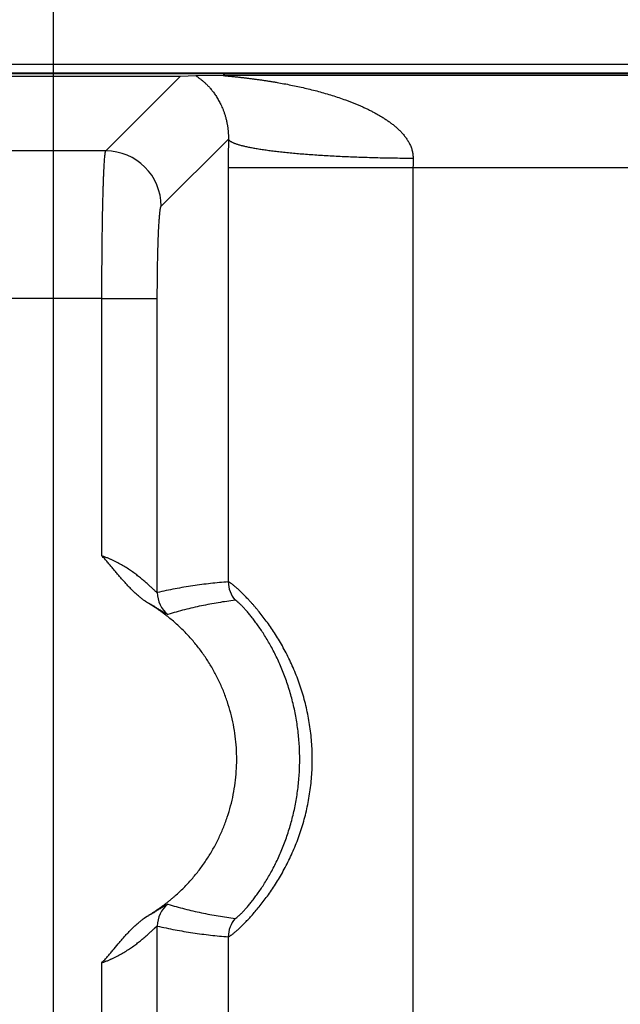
# Model space of a CAD drawing. Header units: inches. Extents: x 0 to 34, y 0 to 22.
# Tile 15 of 224: x 7.248 to 7.573, y 5.256 to 5.789. Entities that reach past the tile are written whole.
import ezdxf

# ---------------------------------------------------------------- set-up
doc = ezdxf.new("R2010")
doc.units = ezdxf.units.IN
doc.header["$LTSCALE"] = 1.87
doc.header["$MEASUREMENT"] = 0
doc.layers.get('0').update_dxf_attribs({"linetype": 'CONTINUOUS'})
doc.layers.add('DIMENSIONS', color=7, linetype='CONTINUOUS')
doc.styles.get("Standard").update_dxf_attribs({"font": 'txt', "width": 0.8})
doc.dimstyles.new('DIMSTYLE_1', dxfattribs={"dimtxt": 0.125, "dimasz": 0.18, "dimexe": 0.125, "dimexo": 0.0625, "dimgap": 0.03125, "dimtad": 0, "dimtih": 1, "dimtoh": 1, "dimdec": 3, "dimzin": 4, "dimdsep": 46, "dimtxsty": 'STANDARD', "dimblk": '_FILLED', "dimblk1": '_FILLED', "dimblk2": '_FILLED', "dimcen": 0.09, "dimadec": 0, "dimazin": 0, "dimtp": 0.01, "dimtm": 0.01, "dimtfac": 1, "dimtdec": 3, "dimtofl": 0, "dimtmove": 0, "dimatfit": 3, "dimldrblk": '_FILLED', "dimfxl": 1, "dimtolj": 1, "dimtzin": 4, "dimarcsym": 0})

# ---------------------------------------------------------------- blocks, each defined once
blk = doc.blocks.new('*D14')
at = {"layer": 'DIMENSIONS', "color": 2, "linetype": 'CONTINUOUS'}
blk.add_line((7.2665877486, 5.0329007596), (7.2665877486, 6.4671331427), dxfattribs=at)
at = {"layer": 'DIMENSIONS', "color": 2, "linetype": 'CONTINUOUS', "insert": (7.2040877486, 6.5296331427), "char_height": 0.125, "width": 1.025, "attachment_point": 1, "rotation": 90, "line_spacing_factor": 0.9}
blk.add_mtext('1.614{\\Ftxt.shx;\\W1.000000;\\H0.125000; }[41]', dxfattribs=at)
blk = doc.blocks.new('_FILLED')
at = {"color": 0, "linetype": 'BYBLOCK'}
blk.add_solid([(0, 0), (-1, 0.1736111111), (-1, -0.1736111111)], dxfattribs=at)
blk = doc.blocks.new('*D15')
at = {"layer": 'DIMENSIONS', "color": 2, "linetype": 'CONTINUOUS'}
blk.add_line((13.3915877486, 5.0329007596), (13.3915877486, 6.4671331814), dxfattribs=at)
at = {"layer": 'DIMENSIONS', "color": 2, "linetype": 'CONTINUOUS', "insert": (13.3290877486, 6.5296331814), "char_height": 0.125, "width": 1.425, "attachment_point": 1, "rotation": 90, "line_spacing_factor": 0.9}
blk.add_mtext('7.739{\\Ftxt.shx;\\W1.000000;\\H0.125000; }[196.57]', dxfattribs=at)
blk = doc.blocks.new('*D16')
at = {"layer": 'DIMENSIONS', "color": 2, "linetype": 'CONTINUOUS'}
blk.add_line((20.0265877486, 5.0329007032), (20.0265877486, 6.4671332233), dxfattribs=at)
at = {"layer": 'DIMENSIONS', "color": 2, "linetype": 'CONTINUOUS', "insert": (19.9640877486, 6.5296332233), "char_height": 0.125, "width": 1.425, "attachment_point": 1, "rotation": 90, "line_spacing_factor": 0.9}
blk.add_mtext('14.374{\\Ftxt.shx;\\W1.000000;\\H0.125000; }[365.1]', dxfattribs=at)
blk = doc.blocks.new('*D17')
at = {"layer": 'DIMENSIONS', "color": 2, "linetype": 'CONTINUOUS'}
blk.add_line((21.0465877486, 4.2329007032), (21.0465877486, 6.4671332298), dxfattribs=at)
at = {"layer": 'DIMENSIONS', "color": 2, "linetype": 'CONTINUOUS', "insert": (20.9840877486, 6.5296332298), "char_height": 0.125, "width": 1.525, "attachment_point": 1, "rotation": 90, "line_spacing_factor": 0.9}
blk.add_mtext('15.394{\\Ftxt.shx;\\W1.000000;\\H0.125000; }[391.01]', dxfattribs=at)

msp = doc.modelspace()

# ---------------------------------------------------------------- linework, layer by layer
at = {"color": 7, "linetype": 'CONTINUOUS'}
for p, q in [((8.0322192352, 5.7643042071), (5.7620690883, 5.7643007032)), ((5.7525839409, 5.7594872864), (8.6728719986, 5.7594872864)), ((21.5411953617, 5.7596681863), (5.7528033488, 5.7596681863)), ((7.1983075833, 5.7580456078), (7.33536469, 5.7580456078)), ((7.2948784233, 5.7175593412), (7.33536469, 5.7580456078)), ((7.33536469, 5.7580456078), (7.3435399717, 5.7582589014)), ((7.3435399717, 5.7582589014), (7.3592011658, 5.7584781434)), ((7.3592011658, 5.7584781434), (7.6848453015, 5.7584781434)), ((7.3248498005, 5.687587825), (7.3611953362, 5.7239333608)), ((7.2948784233, 5.7175593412), (7.2387939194, 5.7175592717)), ((7.3611604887, 5.7084800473), (7.3611604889, 5.48439898)), ((7.3611604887, 5.7084800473), (7.6828859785, 5.7084800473)), ((7.4610653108, 5.7084800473), (7.4610653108, 5.0694583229)), ((7.2927905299, 5.6376920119), (7.2408817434, 5.637635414)), ((7.2927905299, 5.4984491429), (7.2927905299, 5.6376920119)), ((7.2927905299, 5.637635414), (7.3227619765, 5.637635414)), ((7.3227619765, 5.4785761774), (7.3227619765, 5.637635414)), ((7.3227619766, 5.0215096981), (7.3227619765, 5.2982183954)), ((7.3611604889, 5.2923955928), (7.3611604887, 5.034885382)), ((7.2927905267, 5.021509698), (7.2927905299, 5.2783454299))]:
    msp.add_line(p, q, dxfattribs=at)
for centre, radius, start, end in [((10.8102595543, 5.7084172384), 3.4490990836, 179.7422482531, 179.9989566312), ((7.2948087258, 5.687518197), 0.0300419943, 0.1327976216, 89.8672023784), ((7.8349830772, 5.7085261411), 0.3739177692, 179.2177299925, 180.0070629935), ((7.3761706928, 5.4844003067), 0.0150101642, 180.0050644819, 221.3310772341), ((7.3377724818, 5.4785824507), 0.0150106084, 180.0239452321, 231.9085059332), ((7.3377735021, 5.2982125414), 0.0150114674, 128.0955441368, 179.9776565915), ((7.3761710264, 5.2923940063), 0.0150100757, 138.6690213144, 179.993944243)]:
    msp.add_arc(centre, radius, start, end, dxfattribs=at)
for points, knots in [([(7.3435399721, 5.7582589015), (7.3437000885, 5.7581447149), (7.3439466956, 5.757971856), (7.3442816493, 5.7577370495), (7.3446391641, 5.757484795), (7.345102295, 5.7571533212), (7.3456725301, 5.7567332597), (7.3462600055, 5.7562850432), (7.3470744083, 5.7556379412), (7.3481156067, 5.7547543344), (7.3493707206, 5.7535844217), (7.3506395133, 5.7522784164), (7.351913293, 5.7508246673), (7.3531848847, 5.7492071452), (7.3542177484, 5.7477326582), (7.3550341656, 5.7464550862), (7.3556515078, 5.7454229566), (7.3562619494, 5.7443280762), (7.3568646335, 5.7431639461), (7.3574569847, 5.7419228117), (7.3579325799, 5.7408320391), (7.3583047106, 5.7399133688), (7.3585836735, 5.7391877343), (7.3588577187, 5.7384334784), (7.3591254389, 5.7376483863), (7.3593864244, 5.7368292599), (7.3596404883, 5.7359725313), (7.3598856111, 5.7350740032), (7.3602066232, 5.7337823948), (7.3604549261, 5.7326000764), (7.3606421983, 5.7315408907), (7.3607345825, 5.7309718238), (7.3608215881, 5.7303832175), (7.3609026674, 5.7297736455), (7.3609765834, 5.7291418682), (7.3610310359, 5.7286004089), (7.3610704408, 5.7281541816), (7.3610980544, 5.7278090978), (7.3611229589, 5.727457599), (7.3611524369, 5.72697469), (7.3611820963, 5.7263499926), (7.3612045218, 5.7255758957), (7.361209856, 5.7247661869), (7.3612023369, 5.7242155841), (7.3611953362, 5.7239333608)], [0, 0, 0, 0, 0.0146491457, 0.0224324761, 0.0304703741, 0.0472417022, 0.0648553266, 0.083225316, 0.1022809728, 0.1423336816, 0.1849110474, 0.230041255, 0.2779089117, 0.3288210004, 0.3832298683, 0.4119309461, 0.4417449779, 0.4728010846, 0.5052927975, 0.53937544, 0.5752232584, 0.593911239, 0.6132042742, 0.6331284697, 0.6536849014, 0.67498753, 0.6971623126, 0.7202440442, 0.7443575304, 0.7962940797, 0.8101872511, 0.8244780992, 0.8392366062, 0.8545069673, 0.8702826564, 0.8866160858, 0.8950412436, 0.9036507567, 0.9124028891, 0.9212892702, 0.9396886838, 0.9589858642, 0.9789709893, 1, 1, 1, 1]), ([(7.3592011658, 5.7584781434), (7.3591512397, 5.7584775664), (7.3590548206, 5.7584761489), (7.3589159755, 5.7584729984), (7.3587894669, 5.7584688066), (7.3586927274, 5.7584642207), (7.3586232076, 5.7584597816), (7.3585775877, 5.7584562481), (7.3585366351, 5.758452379), (7.3585005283, 5.7584481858), (7.3584694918, 5.7584436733), (7.3584438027, 5.7584388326), (7.3584259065, 5.7584342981), (7.3584145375, 5.7584303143), (7.35840811, 5.758427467), (7.3584031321, 5.7584245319), (7.3583995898, 5.7584214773), (7.3583974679, 5.7584181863), (7.3583969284, 5.7584131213), (7.3584004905, 5.7584082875), (7.3584055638, 5.7584042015), (7.3584138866, 5.7583990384), (7.3584280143, 5.7583927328), (7.3584493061, 5.7583852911), (7.358476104, 5.7583775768), (7.3585082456, 5.7583696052), (7.3585454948, 5.7583614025), (7.3586044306, 5.7583496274), (7.3586886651, 5.7583347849), (7.3588010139, 5.7583170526), (7.3589267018, 5.7582987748), (7.3590638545, 5.7582800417), (7.3592110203, 5.758260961), (7.3593669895, 5.7582416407), (7.3595306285, 5.7582221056), (7.3597008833, 5.7582023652), (7.3599386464, 5.7581754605), (7.3602468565, 5.7581416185), (7.3606276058, 5.7581008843), (7.361020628, 5.758059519), (7.3614235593, 5.7580176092), (7.3618346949, 5.7579751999), (7.3622526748, 5.7579323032), (7.3628205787, 5.7578741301), (7.3635408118, 5.7578001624), (7.3644151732, 5.7577094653), (7.3653007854, 5.7576166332), (7.3661951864, 5.7575214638), (7.367096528, 5.757423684), (7.3680035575, 5.7573235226), (7.3692218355, 5.7571864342), (7.3707530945, 5.7570085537), (7.3725982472, 5.7567850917), (7.3744518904, 5.7565507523), (7.376311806, 5.7563052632), (7.3781764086, 5.7560484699), (7.3800444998, 5.7557801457), (7.3819151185, 5.7555000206), (7.3837875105, 5.7552078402), (7.3856610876, 5.7549034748), (7.388161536, 5.7544808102), (7.3912869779, 5.7539206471), (7.3950331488, 5.7531957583), (7.3987746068, 5.7524155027), (7.4025089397, 5.7515771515), (7.4062337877, 5.7506776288), (7.4099467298, 5.7497134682), (7.4136451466, 5.7486806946), (7.4173260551, 5.7475743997), (7.4209861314, 5.746389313), (7.4240150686, 5.7453316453), (7.4264230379, 5.7444386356), (7.4282212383, 5.7437443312), (7.4300106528, 5.7430249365), (7.4317902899, 5.7422789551), (7.4335588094, 5.7415043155), (7.4353151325, 5.7406996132), (7.4370584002, 5.7398640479), (7.4387866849, 5.7389948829), (7.4402123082, 5.7382402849), (7.4413434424, 5.737617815), (7.4424685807, 5.7369822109), (7.4438616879, 5.736162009), (7.4455080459, 5.7351329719), (7.4471271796, 5.7340574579), (7.4487137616, 5.7329298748), (7.4502627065, 5.7317461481), (7.4517681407, 5.7305019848), (7.4532210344, 5.7291905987), (7.4546122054, 5.7278069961), (7.4557081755, 5.7265885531), (7.4565391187, 5.7255712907), (7.4571378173, 5.7247855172), (7.4577087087, 5.7239768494), (7.4582483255, 5.7231443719), (7.4587539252, 5.722288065), (7.4592221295, 5.7214078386), (7.4596477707, 5.720503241), (7.4600277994, 5.719575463), (7.4603580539, 5.7186256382), (7.4605867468, 5.7178173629), (7.460740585, 5.7171619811), (7.4608747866, 5.7165002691), (7.460977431, 5.7158314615), (7.4610469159, 5.7151579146), (7.4610944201, 5.7144807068), (7.4611047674, 5.7139709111), (7.4611001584, 5.7136311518)], [0, 0, 0, 0, 0.0012542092, 0.0024222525, 0.0034885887, 0.0044337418, 0.0048548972, 0.0052384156, 0.0055830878, 0.005888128, 0.0061514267, 0.0063707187, 0.006544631, 0.0066144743, 0.0066731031, 0.0067209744, 0.0067591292, 0.0067897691, 0.006817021, 0.0068817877, 0.0069270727, 0.0069826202, 0.0071263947, 0.0073150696, 0.0075487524, 0.0078266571, 0.0081467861, 0.0085067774, 0.0093362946, 0.0102950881, 0.0113638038, 0.0125266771, 0.0137722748, 0.015091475, 0.016474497, 0.0179120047, 0.0193968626, 0.0224851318, 0.0257006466, 0.0290157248, 0.032412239, 0.0358767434, 0.039398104, 0.0429668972, 0.0502169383, 0.0575852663, 0.0650483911, 0.0725850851, 0.0801791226, 0.0878225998, 0.0955078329, 0.1109749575, 0.126545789, 0.1421959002, 0.1579082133, 0.1736711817, 0.1894759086, 0.2053153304, 0.2211841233, 0.2370786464, 0.2529955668, 0.2848851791, 0.3168370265, 0.3488404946, 0.3808877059, 0.412973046, 0.4450926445, 0.477243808, 0.5094245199, 0.5416348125, 0.5738755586, 0.5900069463, 0.6061461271, 0.6222942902, 0.6384513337, 0.6546166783, 0.6707914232, 0.6869775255, 0.7031746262, 0.7193830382, 0.7274925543, 0.7356059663, 0.7518435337, 0.7680969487, 0.7843699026, 0.8006638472, 0.8169822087, 0.8333293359, 0.8497094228, 0.8661289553, 0.8825948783, 0.8908490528, 0.8991185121, 0.9074045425, 0.9157085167, 0.9240320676, 0.932376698, 0.9407436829, 0.9491344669, 0.957550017, 0.965990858, 0.97022135, 0.974458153, 0.9829491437, 0.9872040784, 0.9914645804, 1, 1, 1, 1]), ([(7.3612014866, 5.723933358), (7.3612773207, 5.7237529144), (7.3614251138, 5.723541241), (7.3616387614, 5.7233150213), (7.3618174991, 5.723146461), (7.3620781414, 5.7229370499), (7.3624383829, 5.7226931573), (7.36285437, 5.7224500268), (7.3633259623, 5.7222077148), (7.3638529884, 5.7219663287), (7.3644352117, 5.7217259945), (7.3650723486, 5.7214868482), (7.3657640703, 5.7212490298), (7.3665100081, 5.7210126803), (7.3673097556, 5.7207779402), (7.3681628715, 5.7205449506), (7.3690688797, 5.7203138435), (7.3703790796, 5.7200006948), (7.372145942, 5.7196172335), (7.3740012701, 5.7192580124), (7.3755850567, 5.7189743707), (7.3772961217, 5.7186836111), (7.3795534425, 5.7183290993), (7.3824017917, 5.7179234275), (7.3854293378, 5.7175312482), (7.3886291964, 5.7171534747), (7.3919940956, 5.7167909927), (7.3955163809, 5.7164446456), (7.399188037, 5.7161152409), (7.4030007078, 5.7158035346), (7.4083396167, 5.7154066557), (7.4152988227, 5.7149626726), (7.4239484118, 5.7145179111), (7.4329362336, 5.7141579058), (7.4421804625, 5.7138859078), (7.4515969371, 5.7137044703), (7.4579228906, 5.71364517), (7.4611001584, 5.7136309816)], [0, 0, 0, 0, 0.0057992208, 0.0074654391, 0.0092298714, 0.0130717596, 0.0173573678, 0.0221081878, 0.0273390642, 0.0330601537, 0.0392782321, 0.0459975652, 0.053220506, 0.0609479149, 0.069179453, 0.0779137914, 0.0871487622, 0.0968814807, 0.1178251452, 0.1407107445, 0.1528690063, 0.1654964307, 0.1921331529, 0.2205668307, 0.2507379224, 0.282582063, 0.3160304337, 0.3510100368, 0.3874439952, 0.425251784, 0.4643494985, 0.5460630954, 0.631855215, 0.7209566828, 0.8125668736, 0.905861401, 1, 1, 1, 1]), ([(7.2927906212, 5.637692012), (7.2927906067, 5.6402326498), (7.2927972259, 5.6452906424), (7.2928268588, 5.6528197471), (7.292875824, 5.6602106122), (7.2929436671, 5.6673959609), (7.2930297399, 5.6743104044), (7.2931332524, 5.6808910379), (7.293253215, 5.6870780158), (7.2933884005, 5.6928150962), (7.293515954, 5.6972905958), (7.293625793, 5.7006072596), (7.2937090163, 5.702883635), (7.2937950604, 5.7050115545), (7.2938836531, 5.7069861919), (7.2939746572, 5.7088030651), (7.2940678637, 5.7104580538), (7.2941629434, 5.7119474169), (7.2942596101, 5.713267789), (7.2943443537, 5.7142608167), (7.2944138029, 5.7149683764), (7.2944640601, 5.7154334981), (7.2945145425, 5.7158543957), (7.2945651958, 5.716230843), (7.2946159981, 5.7165626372), (7.2946668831, 5.7168496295), (7.2947177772, 5.717091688), (7.2947622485, 5.7172648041), (7.2947987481, 5.7173802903), (7.2948244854, 5.7174504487), (7.2948501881, 5.7175093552), (7.2948688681, 5.7175440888), (7.2948783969, 5.7175593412)], [0, 0, 0, 0, 0.0953334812, 0.1897932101, 0.2825198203, 0.3726699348, 0.4594238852, 0.5419932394, 0.6196280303, 0.6916236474, 0.7573273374, 0.7876314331, 0.8161443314, 0.8428016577, 0.8675433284, 0.890313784, 0.9110620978, 0.9297421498, 0.9463129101, 0.9607388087, 0.9671379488, 0.9729902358, 0.9782930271, 0.9830442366, 0.9872425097, 0.990887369, 0.9939796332, 0.9965224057, 0.9975898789, 0.9985232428, 0.9993251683, 1, 1, 1, 1]), ([(7.3227619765, 5.637635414), (7.3227619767, 5.6407991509), (7.3227812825, 5.645508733), (7.3228469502, 5.6517208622), (7.3229147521, 5.6562154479), (7.3230008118, 5.6605405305), (7.3231043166, 5.664656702), (7.3232242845, 5.6685265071), (7.3233595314, 5.6721147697), (7.3235087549, 5.6753888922), (7.3236476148, 5.6779068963), (7.3237662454, 5.679742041), (7.3238548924, 5.6809768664), (7.3239459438, 5.6821130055), (7.3240391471, 5.6831479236), (7.3241342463, 5.6840792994), (7.3242309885, 5.6849050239), (7.3243291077, 5.6856232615), (7.3244152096, 5.6861533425), (7.3244859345, 5.6865221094), (7.3245366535, 5.6867575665), (7.3245803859, 5.6869360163), (7.324615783, 5.6870646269), (7.3246487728, 5.6871752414), (7.3246895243, 5.6872962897), (7.3247340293, 5.6874043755), (7.3247703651, 5.6874762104), (7.3247962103, 5.6875202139), (7.3248220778, 5.6875572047), (7.3248405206, 5.6875785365), (7.3248498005, 5.687587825)], [0, 0, 0, 0, 0.1895135, 0.2821103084, 0.3721375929, 0.4587768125, 0.5412407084, 0.6187803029, 0.6906949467, 0.7563347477, 0.8151074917, 0.8417536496, 0.8664918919, 0.8892653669, 0.9100276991, 0.9287350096, 0.945344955, 0.9598258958, 0.9721554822, 0.9775079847, 0.9823167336, 0.9865819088, 0.988511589, 0.9903066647, 0.9934958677, 0.996159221, 0.9972992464, 0.9983156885, 0.9992134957, 1, 1, 1, 1]), ([(7.3179604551, 5.4728468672), (7.3177996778, 5.4729438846), (7.3175575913, 5.4730878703), (7.3172361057, 5.473281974), (7.3169964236, 5.4734298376), (7.3167591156, 5.4735814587), (7.3164461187, 5.4737889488), (7.3161373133, 5.4740027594), (7.3158312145, 5.4742204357), (7.3155262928, 5.4744397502), (7.3151469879, 5.4747163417), (7.3146955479, 5.4750532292), (7.3142486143, 5.4753960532), (7.3138063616, 5.4757449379), (7.3132224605, 5.4762173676), (7.3125025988, 5.476820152), (7.3116541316, 5.477561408), (7.3105427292, 5.4785719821), (7.309187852, 5.4798723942), (7.3076098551, 5.4814809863), (7.3060723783, 5.4831282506), (7.3045677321, 5.4848054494), (7.3030878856, 5.4865044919), (7.3016246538, 5.4882178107), (7.300413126, 5.4896522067), (7.2994452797, 5.4908008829), (7.2984773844, 5.4919495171), (7.2975072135, 5.4930962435), (7.2965293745, 5.4942364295), (7.2957917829, 5.4950879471), (7.2950499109, 5.4959357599), (7.2943037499, 5.4967798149), (7.2935517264, 5.4976186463), (7.2930452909, 5.4981732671), (7.2927905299, 5.4984491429)], [0, 0, 0, 0, 0.0156267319, 0.0234397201, 0.0312513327, 0.0390620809, 0.0468734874, 0.0625005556, 0.0703157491, 0.0781305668, 0.0937571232, 0.1093810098, 0.1250048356, 0.1406301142, 0.1562563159, 0.1875073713, 0.2187573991, 0.2500078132, 0.3125068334, 0.3750060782, 0.4375055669, 0.5000050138, 0.562504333, 0.625003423, 0.6875023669, 0.7187518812, 0.7500015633, 0.8125005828, 0.8437499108, 0.8749994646, 0.9062495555, 0.9375002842, 0.9687505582, 1, 1, 1, 1]), ([(7.3227619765, 5.4785761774), (7.3227556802, 5.4785740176), (7.3227403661, 5.4785724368), (7.3227150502, 5.4785765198), (7.3226848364, 5.4785862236), (7.3226496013, 5.4786016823), (7.3226092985, 5.4786229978), (7.3225639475, 5.4786502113), (7.3225135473, 5.4786832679), (7.3224356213, 5.4787379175), (7.322326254, 5.478821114), (7.3221814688, 5.4789388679), (7.322017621, 5.4790782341), (7.3217612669, 5.4793032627), (7.3213982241, 5.4796329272), (7.3209139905, 5.4800820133), (7.3203666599, 5.4805952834), (7.31976007, 5.4811646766), (7.3190980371, 5.4817825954), (7.3183838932, 5.4824419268), (7.3176206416, 5.4831363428), (7.3168109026, 5.4838601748), (7.3159568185, 5.4846081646), (7.314741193, 5.4856484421), (7.3131228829, 5.4869787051), (7.3114200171, 5.4882966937), (7.3099804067, 5.4893558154), (7.3088515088, 5.490156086), (7.3076865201, 5.4909501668), (7.3060738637, 5.4920050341), (7.3039740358, 5.4932902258), (7.3017927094, 5.4944997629), (7.2999851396, 5.4954235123), (7.2985937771, 5.4960937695), (7.2974140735, 5.4966268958), (7.2964577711, 5.4970374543), (7.2957339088, 5.4973376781), (7.295004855, 5.497629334), (7.2942709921, 5.4979120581), (7.2935329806, 5.4981861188), (7.2930384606, 5.4983626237), (7.2927905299, 5.4984491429)], [0, 0, 0, 0, 0.0005506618, 0.0012440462, 0.0021117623, 0.0031687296, 0.0044235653, 0.0058809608, 0.0075425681, 0.0094087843, 0.0137538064, 0.018906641, 0.0248461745, 0.0315473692, 0.0471246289, 0.0654119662, 0.086181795, 0.1091978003, 0.1342372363, 0.1610986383, 0.1896046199, 0.2195996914, 0.2509464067, 0.2835235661, 0.3519573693, 0.4242255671, 0.4616299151, 0.4998029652, 0.5386943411, 0.5782572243, 0.6592103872, 0.7422983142, 0.7845230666, 0.827126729, 0.8700476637, 0.8916066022, 0.9132189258, 0.9348747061, 0.9565639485, 0.9782765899, 1, 1, 1, 1]), ([(7.3611604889, 5.48439898), (7.357955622, 5.4841586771), (7.3531494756, 5.4837101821), (7.3467549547, 5.4829332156), (7.3419541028, 5.4822580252), (7.3371532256, 5.4814886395), (7.3307395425, 5.480332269), (7.3259471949, 5.4793191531), (7.3227619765, 5.4785761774)], [0, 0, 0, 0, 0.2480192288, 0.3723988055, 0.4970853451, 0.6221314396, 0.7475928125, 1, 1, 1, 1]), ([(7.3611604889, 5.2923955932), (7.3611799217, 5.2923943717), (7.3612243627, 5.2923980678), (7.3612969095, 5.2924159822), (7.361383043, 5.2924471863), (7.3614828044, 5.2924916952), (7.3615963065, 5.2925495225), (7.3617234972, 5.2926207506), (7.3618643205, 5.2927054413), (7.3620806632, 5.2928430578), (7.3623841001, 5.2930499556), (7.3627860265, 5.2933416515), (7.3632402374, 5.2936877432), (7.3637456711, 5.2940885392), (7.364301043, 5.2945444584), (7.364904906, 5.2950557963), (7.3655558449, 5.2956224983), (7.3662522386, 5.2962445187), (7.3669922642, 5.296921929), (7.3680670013, 5.2979294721), (7.3695042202, 5.2993279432), (7.3713213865, 5.3011806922), (7.3732593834, 5.3032523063), (7.3752956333, 5.3055409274), (7.3774095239, 5.3080409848), (7.3795768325, 5.3107478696), (7.3817756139, 5.3136539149), (7.3839823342, 5.3167515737), (7.3861754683, 5.3200313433), (7.3883335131, 5.3234835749), (7.3911682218, 5.3283539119), (7.3945048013, 5.3347969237), (7.398050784, 5.342962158), (7.4010781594, 5.3515515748), (7.4030976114, 5.3589696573), (7.4043896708, 5.3650355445), (7.4051915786, 5.3696477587), (7.4058196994, 5.3743001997), (7.4064209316, 5.3805458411), (7.4066628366, 5.3868281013), (7.406541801, 5.3931096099), (7.4062704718, 5.3978120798), (7.4058197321, 5.4024944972), (7.4051915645, 5.4071468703), (7.4043896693, 5.4117590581), (7.4034180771, 5.4163207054), (7.4022818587, 5.4208213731), (7.4005636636, 5.4267026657), (7.3985419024, 5.4324387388), (7.3962420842, 5.4379973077), (7.3944070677, 5.4420289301), (7.3924669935, 5.4459327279), (7.3904367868, 5.4496972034), (7.3883335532, 5.4533111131), (7.3861753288, 5.4567631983), (7.3839824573, 5.4600431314), (7.3817753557, 5.463140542), (7.3795770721, 5.466046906), (7.3777456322, 5.4683333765), (7.376303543, 5.4700615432), (7.3752536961, 5.4712870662), (7.3742229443, 5.4724593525), (7.3732141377, 5.4735778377), (7.3722301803, 5.4746422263), (7.3709830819, 5.4759592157), (7.3695043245, 5.4774668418), (7.3678268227, 5.4790981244), (7.3665189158, 5.4803124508), (7.3655559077, 5.4811724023), (7.3649048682, 5.4817388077), (7.3643009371, 5.4822499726), (7.3637456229, 5.4827060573), (7.3632402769, 5.4831071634), (7.3627860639, 5.4834534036), (7.3623841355, 5.483745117), (7.3620806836, 5.4839519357), (7.3618643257, 5.484089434), (7.3617235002, 5.4841740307), (7.3615963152, 5.4842451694), (7.361482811, 5.4843028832), (7.361383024, 5.4843472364), (7.3612968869, 5.4843783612), (7.3612243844, 5.4843964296), (7.3611799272, 5.4844002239), (7.3611604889, 5.4843989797)], [0, 0, 0, 0, 0.0002658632, 0.0006033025, 0.0010185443, 0.0015148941, 0.0020941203, 0.0027572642, 0.0035049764, 0.0043375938, 0.0062579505, 0.0085184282, 0.011117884, 0.0140544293, 0.0173257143, 0.0209285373, 0.0248582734, 0.0291097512, 0.0336776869, 0.0385565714, 0.0492241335, 0.0610558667, 0.0739880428, 0.0879543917, 0.102878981, 0.118686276, 0.1352961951, 0.1526301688, 0.1706098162, 0.1891602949, 0.2082102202, 0.2475435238, 0.2881513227, 0.3296624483, 0.3717908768, 0.3930207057, 0.4143286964, 0.4356959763, 0.4571059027, 0.4999864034, 0.5214373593, 0.5428748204, 0.5642847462, 0.5856520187, 0.6069600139, 0.6281898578, 0.649319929, 0.6703254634, 0.7118365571, 0.7322776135, 0.7524504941, 0.7723060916, 0.7917892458, 0.810839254, 0.8293895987, 0.8473694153, 0.8647030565, 0.8813134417, 0.8971200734, 0.9046979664, 0.9120458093, 0.9191534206, 0.9260114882, 0.9326114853, 0.9389448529, 0.9507763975, 0.9614432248, 0.9708914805, 0.9751426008, 0.979071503, 0.982673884, 0.9859456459, 0.9888830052, 0.99148286, 0.9937433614, 0.9956634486, 0.9964958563, 0.9972433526, 0.9979062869, 0.998485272, 0.9989813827, 0.9993965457, 0.9997340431, 1, 1, 1, 1]), ([(7.3177563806, 5.3037847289), (7.3182091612, 5.3040580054), (7.3188776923, 5.3044856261), (7.3197601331, 5.3050690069), (7.3204212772, 5.3055078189), (7.3210846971, 5.3059430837), (7.3217480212, 5.3063783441), (7.3222990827, 5.3067435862), (7.3227378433, 5.3070388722), (7.3231748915, 5.3073367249), (7.3237181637, 5.3077135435), (7.324365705, 5.3081720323), (7.3250093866, 5.308635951), (7.3258631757, 5.309260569), (7.3269216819, 5.310053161), (7.3281761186, 5.3110249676), (7.3294144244, 5.3120172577), (7.3306367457, 5.3130291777), (7.3318426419, 5.3140606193), (7.3334280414, 5.3154616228), (7.3353671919, 5.3172604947), (7.3376233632, 5.3194929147), (7.3398064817, 5.3217968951), (7.3426165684, 5.3249607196), (7.3459358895, 5.3290828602), (7.3489828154, 5.3334102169), (7.3512490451, 5.3369838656), (7.353399, 5.3406286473), (7.355864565, 5.3453116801), (7.358023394, 5.350143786), (7.3595608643, 5.3540862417), (7.3609705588, 5.3580761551), (7.3624905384, 5.3631457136), (7.3639188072, 5.369333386), (7.3649457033, 5.3756003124), (7.3655669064, 5.3819203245), (7.3657798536, 5.3882672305), (7.3655836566, 5.3946146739), (7.364979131, 5.4009363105), (7.3639687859, 5.407205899), (7.3625568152, 5.4133974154), (7.3607490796, 5.4194851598), (7.3585530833, 5.4254438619), (7.3559779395, 5.4312487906), (7.3530343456, 5.4368758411), (7.3497344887, 5.4423016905), (7.3460921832, 5.4475036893), (7.3427837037, 5.4516346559), (7.3399819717, 5.4548058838), (7.337804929, 5.4571156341), (7.3355546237, 5.4593540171), (7.3332333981, 5.46151879), (7.3308435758, 5.4636075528), (7.328797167, 5.4652834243), (7.3271280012, 5.4665835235), (7.3258606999, 5.4675385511), (7.3245789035, 5.4684740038), (7.3228489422, 5.4696922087), (7.3206443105, 5.4711530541), (7.3188661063, 5.4723002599), (7.3179604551, 5.4728468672)], [0, 0, 0, 0, 0.0078123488, 0.0117196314, 0.0156270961, 0.0195341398, 0.02344074, 0.0273469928, 0.0293000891, 0.0312532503, 0.0351598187, 0.0390666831, 0.0429736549, 0.0468804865, 0.054693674, 0.0625068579, 0.0703202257, 0.0781335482, 0.0859468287, 0.0937601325, 0.109386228, 0.1250123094, 0.1406384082, 0.1562645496, 0.187512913, 0.2187613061, 0.234387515, 0.2500137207, 0.2812620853, 0.3125104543, 0.3281366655, 0.3437628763, 0.3750112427, 0.4062596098, 0.437507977, 0.4687563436, 0.5000047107, 0.5312530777, 0.5625014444, 0.5937498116, 0.6249981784, 0.6562465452, 0.6874949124, 0.718743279, 0.749991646, 0.7812400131, 0.8124883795, 0.8437367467, 0.8593629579, 0.87498917, 0.8906153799, 0.9062415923, 0.9218677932, 0.9374940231, 0.9453072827, 0.9531206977, 0.9609343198, 0.9687475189, 0.9843737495, 1, 1, 1, 1]), ([(7.3285118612, 5.4667683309), (7.328504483, 5.4667661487), (7.3284876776, 5.466763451), (7.3284599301, 5.4667634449), (7.328427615, 5.4667669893), (7.3283750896, 5.466777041), (7.328297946, 5.466799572), (7.3281921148, 5.4668392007), (7.3280675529, 5.4668931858), (7.3279242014, 5.4669615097), (7.3277621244, 5.4670440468), (7.3275080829, 5.4671797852), (7.3271458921, 5.4673840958), (7.3266588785, 5.4676698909), (7.3261009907, 5.4680051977), (7.3254732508, 5.4683874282), (7.3247768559, 5.4688135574), (7.3240132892, 5.4692802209), (7.3231840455, 5.469783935), (7.3222904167, 5.4703212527), (7.3213334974, 5.4708888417), (7.320314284, 5.4714834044), (7.3192338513, 5.4721014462), (7.3184911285, 5.4725170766), (7.3181096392, 5.4727279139)], [0, 0, 0, 0, 0.0019218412, 0.004217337, 0.0069158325, 0.0100292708, 0.0175654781, 0.0269517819, 0.0382445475, 0.051463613, 0.0666120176, 0.08367153, 0.1234052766, 0.1704707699, 0.2247151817, 0.2859859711, 0.354048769, 0.4286436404, 0.5095105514, 0.5963975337, 0.6890971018, 0.7874128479, 0.8911264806, 1, 1, 1, 1]), ([(7.3648995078, 5.4744874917), (7.3618307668, 5.4740975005), (7.3572369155, 5.4734217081), (7.3511413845, 5.4723347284), (7.3465814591, 5.4714242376), (7.3420361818, 5.4704164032), (7.3359918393, 5.4689387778), (7.3314923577, 5.467678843), (7.3285118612, 5.4667683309)], [0, 0, 0, 0, 0.2491999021, 0.3739228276, 0.4987658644, 0.6237609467, 0.7489433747, 1, 1, 1, 1]), ([(7.3648995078, 5.3023070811), (7.3649154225, 5.30230507), (7.3649521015, 5.3023067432), (7.365011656, 5.302321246), (7.3650818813, 5.3023479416), (7.3651628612, 5.3023869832), (7.3652547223, 5.3024384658), (7.3653574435, 5.3025024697), (7.3654709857, 5.3025790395), (7.3656454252, 5.3027042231), (7.3658894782, 5.3028934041), (7.3662118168, 5.3031610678), (7.3665756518, 5.3034797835), (7.366980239, 5.3038499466), (7.3674246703, 5.3042719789), (7.367907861, 5.3047461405), (7.3684285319, 5.3052725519), (7.369199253, 5.3060738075), (7.3702454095, 5.3072069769), (7.3715836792, 5.3087311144), (7.3730312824, 5.3104637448), (7.3745709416, 5.3124020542), (7.3761841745, 5.3145415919), (7.377851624, 5.3168760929), (7.3795534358, 5.3193975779), (7.3818899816, 5.3230714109), (7.3847680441, 5.32805377), (7.3880043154, 5.3344907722), (7.3909778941, 5.3414070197), (7.3936019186, 5.348709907), (7.3958134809, 5.3563152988), (7.3975691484, 5.3641487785), (7.3988403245, 5.3721449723), (7.3996093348, 5.3802456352), (7.3998666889, 5.3883973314), (7.3996093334, 5.3965490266), (7.3988403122, 5.404649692), (7.3975691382, 5.4126458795), (7.3958134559, 5.4204793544), (7.3936018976, 5.4280847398), (7.3909778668, 5.4353876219), (7.3880042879, 5.4423038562), (7.3847680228, 5.4487408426), (7.3818899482, 5.453723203), (7.379553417, 5.4573970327), (7.3778515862, 5.4599185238), (7.3761841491, 5.4622530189), (7.3745709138, 5.4643925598), (7.37303121, 5.4663308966), (7.3715836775, 5.4680635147), (7.3702452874, 5.4695876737), (7.3691991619, 5.4707209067), (7.3684283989, 5.4715222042), (7.3679078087, 5.4720484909), (7.367424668, 5.4725225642), (7.3669801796, 5.4729446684), (7.366575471, 5.4733150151), (7.366211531, 5.4736338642), (7.365889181, 5.4739015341), (7.3656451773, 5.4740906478), (7.3654708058, 5.4742157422), (7.365357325, 5.4742922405), (7.3652546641, 5.4743561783), (7.3651628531, 5.4744075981), (7.3650819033, 5.4744465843), (7.3650116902, 5.4744732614), (7.3649521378, 5.4744878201), (7.3649154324, 5.4744895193), (7.3648995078, 5.4744874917)], [0, 0, 0, 0, 0.0002518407, 0.0005689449, 0.0009597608, 0.0014289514, 0.0019792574, 0.0026121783, 0.0033285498, 0.0041288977, 0.005982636, 0.0081748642, 0.0107059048, 0.0135755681, 0.0167834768, 0.0203274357, 0.0242033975, 0.0284071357, 0.0377811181, 0.0484128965, 0.0602471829, 0.073223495, 0.0872713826, 0.1023106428, 0.1182578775, 0.1350239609, 0.1706576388, 0.2085375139, 0.2480706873, 0.2887767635, 0.3302886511, 0.3723367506, 0.4147267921, 0.4573173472, 0.5000002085, 0.5426830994, 0.5852736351, 0.627663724, 0.6697116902, 0.7112236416, 0.751929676, 0.7914627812, 0.8293425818, 0.8649761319, 0.8817425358, 0.8976894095, 0.9127289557, 0.9267767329, 0.9397529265, 0.9515882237, 0.9622182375, 0.9715944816, 0.9757981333, 0.979672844, 0.9832158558, 0.9864244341, 0.9892958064, 0.9918278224, 0.9940199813, 0.9958730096, 0.9966728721, 0.9973887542, 0.9980212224, 0.9985711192, 0.999039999, 0.9994307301, 0.9997479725, 1, 1, 1, 1]), ([(7.3181096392, 5.3040666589), (7.3188543, 5.3044783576), (7.3199375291, 5.3050913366), (7.3213333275, 5.3059055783), (7.3222906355, 5.3064734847), (7.3231845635, 5.3070110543), (7.3240136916, 5.3075146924), (7.3247767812, 5.3079809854), (7.3254727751, 5.3084067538), (7.3261006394, 5.3087890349), (7.3266591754, 5.3091248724), (7.3270814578, 5.309372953), (7.3273838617, 5.3095449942), (7.3275825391, 5.309654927), (7.3277623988, 5.309750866), (7.3279233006, 5.3098324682), (7.3280653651, 5.3098996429), (7.3281883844, 5.3099526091), (7.3282796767, 5.3099863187), (7.3283435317, 5.3100052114), (7.3283848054, 5.3100154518), (7.3284225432, 5.3100231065), (7.3284565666, 5.3100283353), (7.3284860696, 5.3100302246), (7.3285041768, 5.3100284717), (7.3285118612, 5.3100262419)], [0, 0, 0, 0, 0.2125581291, 0.3108945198, 0.4036686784, 0.4906113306, 0.5714702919, 0.6460068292, 0.714007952, 0.7752864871, 0.8296357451, 0.8768128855, 0.8976273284, 0.9165461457, 0.9335332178, 0.9485470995, 0.9616099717, 0.9727823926, 0.9819984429, 0.9858972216, 0.9894120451, 0.9926176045, 0.9955151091, 0.9980012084, 1, 1, 1, 1]), ([(7.3285118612, 5.3100262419), (7.3314923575, 5.3091157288), (7.3359918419, 5.3078558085), (7.3420361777, 5.3063781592), (7.3465814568, 5.3053703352), (7.3511413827, 5.3044598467), (7.3572369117, 5.3033728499), (7.361830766, 5.3026970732), (7.3648995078, 5.3023070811)], [0, 0, 0, 0, 0.2510566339, 0.3762389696, 0.5012340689, 0.6260771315, 0.750800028, 1, 1, 1, 1]), ([(7.2927905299, 5.2783454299), (7.2932963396, 5.2788933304), (7.2942974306, 5.2799988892), (7.2957742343, 5.2816792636), (7.2972326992, 5.2833755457), (7.2991609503, 5.2856511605), (7.3010787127, 5.2879356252), (7.303014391, 5.2902049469), (7.3044827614, 5.2918926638), (7.3059751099, 5.2935592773), (7.3074991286, 5.2951970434), (7.3088019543, 5.2965307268), (7.3098674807, 5.2975742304), (7.3106792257, 5.2983438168), (7.3115044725, 5.2990989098), (7.312204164, 5.2997148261), (7.3127715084, 5.3001987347), (7.3132009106, 5.3005570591), (7.3136343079, 5.3009105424), (7.3140718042, 5.3012589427), (7.3145133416, 5.3016021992), (7.3148850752, 5.3018833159), (7.3151844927, 5.3021055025), (7.3154098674, 5.3022710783), (7.3156363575, 5.3024350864), (7.315864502, 5.3025966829), (7.3160946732, 5.302755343), (7.316286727, 5.3028872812), (7.3164398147, 5.3029938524), (7.3165541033, 5.3030747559), (7.3166682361, 5.3031559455), (7.3167829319, 5.3032362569), (7.3168988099, 5.3033146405), (7.3170165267, 5.303389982), (7.3171366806, 5.3034612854), (7.3172599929, 5.3035270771), (7.3173851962, 5.3035893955), (7.3175525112, 5.3036716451), (7.3176765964, 5.3037365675), (7.3177563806, 5.3037847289)], [0, 0, 0, 0, 0.0624994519, 0.1249996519, 0.1874988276, 0.2499979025, 0.3749960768, 0.4374951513, 0.4999941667, 0.5624929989, 0.624991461, 0.6874893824, 0.7187389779, 0.7499885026, 0.7812379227, 0.8124872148, 0.8281120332, 0.8437368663, 0.8593616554, 0.8749864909, 0.8906114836, 0.9062356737, 0.914048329, 0.9218620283, 0.9296752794, 0.9374858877, 0.9452942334, 0.9531061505, 0.957015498, 0.9609281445, 0.9648424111, 0.9687550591, 0.9726635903, 0.976567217, 0.9804678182, 0.9843705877, 0.9882787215, 0.9921889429, 1, 1, 1, 1]), ([(7.2927905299, 5.2783454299), (7.2932862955, 5.2785183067), (7.2942723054, 5.2788767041), (7.2957345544, 5.2794510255), (7.2971759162, 5.2800601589), (7.2990587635, 5.2809110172), (7.3013424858, 5.282044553), (7.3039740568, 5.2835040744), (7.3064748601, 5.2850348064), (7.3088372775, 5.2866130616), (7.3110550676, 5.288215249), (7.3131230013, 5.289815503), (7.3147408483, 5.2911463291), (7.3159567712, 5.2921862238), (7.3168109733, 5.2929340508), (7.3176205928, 5.2936581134), (7.3183836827, 5.2943528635), (7.3190977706, 5.2950122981), (7.3197598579, 5.2956299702), (7.3203667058, 5.2961988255), (7.3209142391, 5.296711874), (7.3213322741, 5.2971004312), (7.321634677, 5.2973767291), (7.321835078, 5.2975568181), (7.3220174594, 5.2977168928), (7.3221812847, 5.2978559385), (7.3223261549, 5.2979729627), (7.3224356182, 5.2980553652), (7.3225135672, 5.2981094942), (7.3225765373, 5.2981504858), (7.3226334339, 5.2981831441), (7.3226850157, 5.2982048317), (7.3227151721, 5.2982149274), (7.3227400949, 5.2982209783), (7.3227557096, 5.2982205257), (7.3227619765, 5.2982183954)], [0, 0, 0, 0, 0.0434372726, 0.0867836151, 0.129956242, 0.1728794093, 0.2577059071, 0.3407980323, 0.4217555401, 0.500210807, 0.575788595, 0.6480599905, 0.7165001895, 0.749076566, 0.7804232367, 0.8104225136, 0.8389344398, 0.865799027, 0.8908361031, 0.9138447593, 0.9346130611, 0.9529125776, 0.961061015, 0.9685009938, 0.9752024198, 0.981136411, 0.9862768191, 0.9906075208, 0.9924682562, 0.9941261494, 0.9968252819, 0.9978779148, 0.9987512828, 0.999452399, 1, 1, 1, 1]), ([(7.3227619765, 5.2982183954), (7.3259471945, 5.2974754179), (7.3307395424, 5.2964623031), (7.3371532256, 5.2953059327), (7.3419541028, 5.2945365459), (7.3467549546, 5.2938613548), (7.3531494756, 5.2930843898), (7.3579556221, 5.292635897), (7.3611604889, 5.2923955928)], [0, 0, 0, 0, 0.2524071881, 0.3778685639, 0.5029146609, 0.627601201, 0.7519807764, 1, 1, 1, 1])]:
    msp.add_open_spline(points, degree=3, knots=knots, dxfattribs=at)

# ---------------------------------------------------------------- dimensions: what is measured, and where the dimension line sits
at = {"layer": 'DIMENSIONS', "color": 2, "linetype": 'CONTINUOUS'}
for feature_location, offset, origin, picture, middle in [((21.0465877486, 4.2329007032), (0, 2.2342325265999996), (5.6525877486, 4.1704007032), '*D17', (21.0465877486, 7.2921332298)), ((20.0265877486, 5.0329007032), (0, 1.4342325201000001), (5.6525877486, 4.9704007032), '*D16', (20.0265877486, 7.2421332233)), ((13.3915877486, 5.0329007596), (0, 1.4342324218), (5.6525877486, 4.9704007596), '*D15', (13.3915877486, 7.2421331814)), ((7.2665877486, 5.0329007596), (0, 1.4342323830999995), (5.6525877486, 4.9704007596), '*D14', (7.2665877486, 7.0421331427))]:
    dim = msp.add_ordinate_dim(feature_location=feature_location, offset=offset, dtype=1, origin=origin, dimstyle='DIMSTYLE_1', dxfattribs=at)
    dim.commit()
    dim.dimension.update_dxf_attribs({"geometry": picture, "text_midpoint": middle})

doc.saveas('drawing.dxf')
